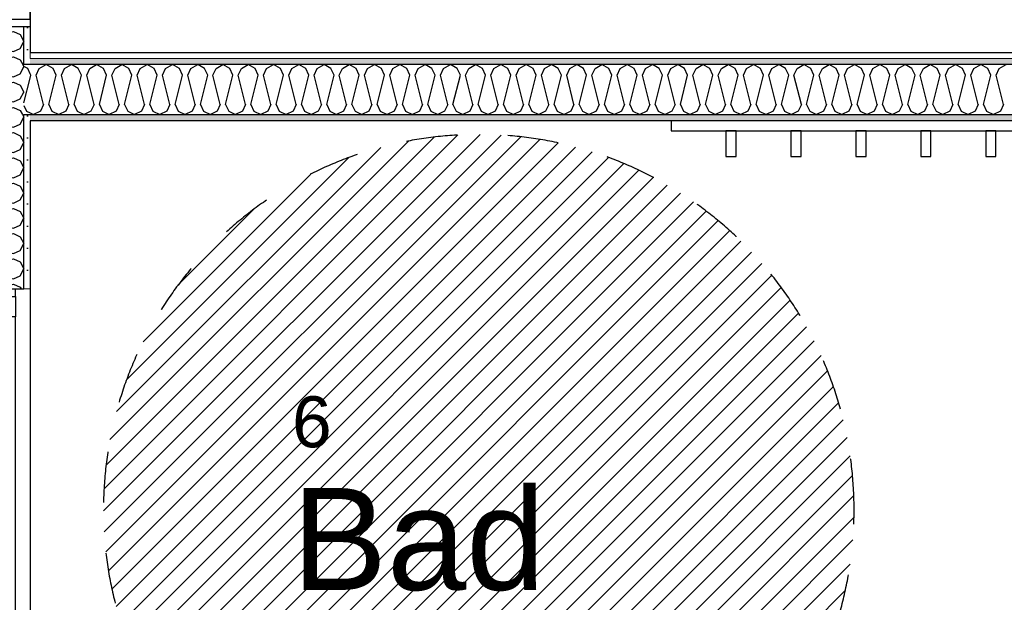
# Model space of a CAD drawing. Header units: millimetres. Extents: x -3836 to 10135, y -3581 to 11389.
# Tile 29 of 47: x 4385 to 6317, y 4328 to 5471. Entities that reach past the tile are written whole.
import ezdxf
from ezdxf.enums import TextEntityAlignment as Align

# ---------------------------------------------------------------- set-up
doc = ezdxf.new("R2010")
doc.units = ezdxf.units.MM
doc.header["$LTSCALE"] = 0.5
doc.header["$MEASUREMENT"] = 0
doc.linetypes.add('PLINE', pattern=[0])
doc.linetypes.add('Stipling', pattern=[400, 200, -200])
doc.layers.add('236- Innvendig kledning og overflate(Nye konstruksjoner)', color=7, linetype='Continuous', lineweight=0)
for name, color, linetype in [('242- Ikke-bærende innervegger (Skravur)(Nye konstruksjoner)', 7, 'Continuous'), ('242- Ikke-bærende innervegger(Nye konstruksjoner)', 7, 'Continuous'), ('244- Vinduer_ dører_ foldevegger(Nye konstruksjoner)', 7, 'Continuous'), ('68-- Inventar (løst)(Nye konstruksjoner)', 7, 'Continuous'), ('862- M___Nettoareal(Nye konstruksjoner)', 7, 'Continuous'), ('862- M___Nettoareal(Polylinje)(Nye konstruksjoner)', 7, 'Continuous'), ('862- M___Nettoareal(Tekst)(Nye konstruksjoner)', 7, 'Continuous')]:
    doc.layers.add(name, color=color, linetype=linetype)
doc.styles.add('GENERATED_STYLE_1', font='arial.ttf')
pattern_1 = [(0, (0, 0), (0, 43.30127), [0, -25]), (0, (12.5, 21.65), (0, 43.30127), [0, -25])]

# ---------------------------------------------------------------- blocks, each defined once
blk = doc.blocks.new('Bad_6_2', base_point=(5163.5, 4440.6))
at = {"layer": '862- M___Nettoareal(Polylinje)(Nye konstruksjoner)', "linetype": 'PLINE', "flags": 128}
blk.add_lwpolyline([(7528.7, 3483), (7532.5, 5273), (4405.4, 5273), (4405.4, 3483)], close=True, dxfattribs=at)
at = {"layer": '862- M___Nettoareal(Tekst)(Nye konstruksjoner)', "style": 'GENERATED_STYLE_1'}
for tag, height, p in [('DUMMY_862', 100, (4995.8, 4754.9)), ('DUMMY_861', 100, (4919.5, 4732)), ('DUMMY_863', 200, (5407.5, 4597.7)), ('ROOM_NAME', 200, (4919.5, 4552)), ('DUMMY_864', 100, (4919.5, 4283.5))]:
    blk.add_attdef(tag, text='', height=height, dxfattribs=at).set_placement(p, align=Align.TOP_LEFT)
blk = doc.blocks.new('Soverom_3_6', base_point=(5938.9, 6191.4))
at = {"layer": '862- M___Nettoareal(Polylinje)(Nye konstruksjoner)', "linetype": 'PLINE', "flags": 128}
blk.add_lwpolyline([(4641.9, 8929.6), (4641.9, 6731), (4405.4, 6731), (4405.4, 5407), (7532.8, 5407), (7540.4, 8929.6)], close=True, dxfattribs=at)
at = {"layer": '862- M___Nettoareal(Tekst)(Nye konstruksjoner)', "insert": (5390.1, 6009.9), "char_height": 100, "attachment_point": 1, "style": 'GENERATED_STYLE_1'}
blk.add_mtext('\\A1;{\\pql;\\pt0,50;\\fArial|b0|i0|c0|p0;\\W1.000000;10,5\\fArial|b0|i0|c0|p0;\\W1.000000;\\A1{\\H.66x;\\S^  ;}\\fArial|b0|i0|c0|p0;\\W1.000000; m\\fArial|b0|i0|c0|p0;\\W1.000000;\\A1{\\H.66x;\\S2^  ;}}', dxfattribs=at)
at = {"layer": '862- M___Nettoareal(Tekst)(Nye konstruksjoner)', "style": 'GENERATED_STYLE_1'}
for tag, height, p in [('DUMMY_862', 100, (5466.4, 6505.7)), ('DUMMY_861', 100, (5390.1, 6482.8)), ('DUMMY_863', 200, (6487.6, 6348.5)), ('ROOM_NAME', 200, (5390.1, 6302.8)), ('DUMMY_864', 100, (5390.1, 6034.2))]:
    blk.add_attdef(tag, text='', height=height, dxfattribs=at).set_placement(p, align=Align.TOP_LEFT)
blk = doc.blocks.new('*X73')
at = {"layer": '242- Ikke-bærende innervegger (Skravur)(Nye konstruksjoner)', "linetype": 'PLINE'}
for p, q in [((4315.1, 5284.9), (4314.9, 5285)), ((4315.1, 5284.9), (4315.5, 5285)), ((4385.9, 5266.1), (4393.4, 5279.7)), ((4390.5, 5285), (4393.4, 5279.7)), ((4301.9, 5268.4), (4295.4, 5254.9)), ((4315.1, 5274.5), (4301.9, 5268.4)), ((4315.1, 5274.5), (4372.6, 5260.1)), ((4372.6, 5260.1), (4385.9, 5266.1)), ((4301.9, 5241.3), (4295.4, 5254.9)), ((4315.1, 5235.3), (4301.9, 5241.3)), ((4315.1, 5235.3), (4372.6, 5249.7)), ((4372.6, 5249.7), (4385.9, 5243.6)), ((4385.9, 5243.6), (4393.4, 5230.1)), ((4301.9, 5218.8), (4295.4, 5205.3)), ((4315.1, 5224.9), (4301.9, 5218.8)), ((4315.1, 5224.9), (4372.6, 5210.5)), ((4385.9, 5216.5), (4393.4, 5230.1)), ((4301.9, 5191.8), (4295.4, 5205.3)), ((4315.1, 5185.7), (4372.6, 5200.1)), ((4372.6, 5210.5), (4385.9, 5216.5)), ((4372.6, 5200.1), (4385.9, 5194)), ((4315.1, 5185.7), (4301.9, 5191.8)), ((4385.9, 5194), (4393.4, 5180.5)), ((4385.9, 5167), (4393.4, 5180.5)), ((4301.9, 5169.3), (4295.4, 5155.7)), ((4315.1, 5175.3), (4301.9, 5169.3)), ((4315.1, 5175.3), (4372.6, 5160.9)), ((4372.6, 5160.9), (4385.9, 5167)), ((4301.9, 5142.2), (4295.4, 5155.7)), ((4315.1, 5136.1), (4301.9, 5142.2)), ((4315.1, 5136.1), (4372.6, 5150.5)), ((4372.6, 5150.5), (4385.9, 5144.5)), ((4385.9, 5144.5), (4393.4, 5130.9)), ((4315.1, 5125.7), (4301.9, 5119.7)), ((4315.1, 5125.7), (4372.6, 5111.4)), ((4385.9, 5117.4), (4393.4, 5130.9)), ((4301.9, 5119.7), (4295.4, 5106.1)), ((4301.9, 5092.6), (4295.4, 5106.1)), ((4372.6, 5111.4), (4385.9, 5117.4)), ((4315.1, 5086.6), (4301.9, 5092.6)), ((4315.1, 5086.6), (4372.6, 5100.9)), ((4372.6, 5100.9), (4385.9, 5094.9)), ((4385.9, 5094.9), (4393.4, 5081.4)), ((4301.9, 5070.1), (4295.4, 5056.6)), ((4315.1, 5076.2), (4301.9, 5070.1)), ((4315.1, 5076.2), (4372.6, 5061.8)), ((4372.6, 5061.8), (4385.9, 5067.8)), ((4385.9, 5067.8), (4393.4, 5081.4)), ((4301.9, 5043), (4295.4, 5056.6)), ((4315.1, 5037), (4372.6, 5051.4)), ((4372.6, 5051.4), (4385.9, 5045.3)), ((4385.9, 5045.3), (4393.4, 5031.8)), ((4315.1, 5037), (4301.9, 5043)), ((4315.1, 5026.6), (4301.9, 5020.5)), ((4315.1, 5026.6), (4372.6, 5012.2)), ((4385.9, 5018.2), (4393.4, 5031.8)), ((4301.9, 5020.5), (4295.4, 5007)), ((4301.9, 4993.5), (4295.4, 5007)), ((4372.6, 5012.2), (4385.9, 5018.2)), ((4315.1, 4987.4), (4301.9, 4993.5)), ((4315.1, 4987.4), (4372.6, 5001.8)), ((4372.6, 5001.8), (4385.9, 4995.8)), ((4385.9, 4995.8), (4393.4, 4982.2)), ((4301.9, 4971), (4295.4, 4957.4)), ((4315.1, 4977), (4301.9, 4971)), ((4315.1, 4977), (4372.6, 4962.6)), ((4372.6, 4962.6), (4385.9, 4968.7)), ((4385.9, 4968.7), (4393.4, 4982.2)), ((4301.9, 4943.9), (4295.4, 4957.4)), ((4335.6, 4943), (4372.6, 4952.2)), ((4372.6, 4952.2), (4385.9, 4946.2)), ((4303.9, 4943), (4301.9, 4943.9)), ((4385.9, 4946.2), (4387.7, 4943))]:
    blk.add_line(p, q, dxfattribs=at)
blk = doc.blocks.new('*X75')
at = {"layer": '242- Ikke-bærende innervegger (Skravur)(Nye konstruksjoner)', "linetype": 'PLINE'}
for p, q in [((4315.1, 5373.6), (4301.9, 5367.6)), ((4315.1, 5373.6), (4372.6, 5359.2)), ((4385.9, 5365.3), (4393.4, 5378.8)), ((4391.1, 5383), (4393.4, 5378.8)), ((4301.9, 5367.6), (4295.4, 5354)), ((4301.9, 5340.5), (4295.4, 5354)), ((4372.6, 5359.2), (4385.9, 5365.3)), ((4315.1, 5334.4), (4301.9, 5340.5)), ((4315.1, 5334.4), (4372.6, 5348.8)), ((4372.6, 5348.8), (4385.9, 5342.8)), ((4385.9, 5342.8), (4393.4, 5329.2)), ((4301.9, 5318), (4295.4, 5304.4)), ((4315.1, 5324), (4301.9, 5318)), ((4315.1, 5324), (4372.6, 5309.7)), ((4372.6, 5309.7), (4385.9, 5315.7)), ((4385.9, 5315.7), (4393.4, 5329.2)), ((4301.9, 5290.9), (4295.4, 5304.4)), ((4315.5, 5285), (4372.6, 5299.2)), ((4372.6, 5299.2), (4385.9, 5293.2)), ((4314.9, 5285), (4301.9, 5290.9)), ((4385.9, 5293.2), (4390.5, 5285))]:
    blk.add_line(p, q, dxfattribs=at)
blk = doc.blocks.new('*X76')
at = {"layer": '242- Ikke-bærende innervegger (Skravur)(Nye konstruksjoner)', "linetype": 'PLINE'}
for p, q in [((4297.2, 5457), (4295.4, 5453.2)), ((4301.9, 5439.6), (4295.4, 5453.2)), ((4315.1, 5433.6), (4301.9, 5439.6)), ((4315.1, 5433.6), (4372.6, 5448)), ((4372.6, 5448), (4385.9, 5441.9)), ((4385.9, 5441.9), (4393.4, 5428.4)), ((4301.9, 5417.1), (4295.4, 5403.6)), ((4315.1, 5423.2), (4301.9, 5417.1)), ((4315.1, 5423.2), (4372.6, 5408.8)), ((4372.6, 5408.8), (4385.9, 5414.8)), ((4385.9, 5414.8), (4393.4, 5428.4)), ((4301.9, 5390.1), (4295.4, 5403.6)), ((4315.1, 5384), (4372.6, 5398.4)), ((4372.6, 5398.4), (4385.9, 5392.3)), ((4385.9, 5392.3), (4391.1, 5383)), ((4315.1, 5384), (4301.9, 5390.1))]:
    blk.add_line(p, q, dxfattribs=at)
blk = doc.blocks.new('Dør[3]')
at = {"layer": '236- Innvendig kledning og overflate(Nye konstruksjoner)', "linetype": 'PLINE'}
for p, q in [((4295.4, 6377), (4283.4, 6377)), ((4405.4, 6377), (4393.4, 6377)), ((4405.4, 6377), (4393.4, 6377)), ((4295.4, 5457), (4283.4, 5457)), ((4405.4, 5457), (4393.4, 5457)), ((4405.4, 5457), (4393.4, 5457))]:
    blk.add_line(p, q, dxfattribs=at)
at = {"layer": '244- Vinduer_ dører_ foldevegger(Nye konstruksjoner)', "linetype": 'PLINE'}
for p, q in [((4283.4, 6377), (4283.4, 5457)), ((4312.4, 6377), (4295.4, 6377)), ((4312.4, 6362), (4312.4, 6377)), ((4405.4, 6377), (4312.4, 6377)), ((4393.4, 6377), (4312.4, 6377)), ((4393.4, 6377), (4312.4, 6377)), ((4405.4, 6377), (4405.4, 5457)), ((4405.4, 6362), (4405.4, 6377)), ((4312.4, 6362), (4312.4, 6322)), ((4405.4, 6362), (4312.4, 6362)), ((4405.4, 6322), (4405.4, 6362)), ((4312.4, 5512), (4312.4, 6322)), ((4312.4, 6322), (4405.4, 6322)), ((4405.4, 6322), (4405.4, 5512)), ((4405.4, 5512), (4405.4, 6322)), ((4405.4, 5512), (4312.4, 5512)), ((4312.4, 5512), (4312.4, 5472)), ((4405.4, 5512), (5215.4, 5512)), ((4405.4, 5472), (4405.4, 5512)), ((4312.4, 5472), (4312.4, 5457)), ((4312.4, 5472), (4405.4, 5472)), ((4405.4, 5472), (4405.4, 5457)), ((4312.4, 5457), (4295.4, 5457)), ((4405.4, 5457), (4312.4, 5457)), ((4393.4, 5457), (4312.4, 5457)), ((4393.4, 5457), (4312.4, 5457))]:
    blk.add_line(p, q, dxfattribs=at)
blk.add_arc((4405.4, 5512), 810, 0, 90, dxfattribs=at)
blk = doc.blocks.new('Dør[4]')
at = {"layer": '236- Innvendig kledning og overflate(Nye konstruksjoner)', "linetype": 'PLINE'}
for p, q in [((4283.4, 4943), (4295.4, 4943)), ((4283.4, 4943), (4295.4, 4943)), ((4393.4, 4943), (4405.4, 4943)), ((4283.4, 4023), (4295.4, 4023)), ((4283.4, 4023), (4295.4, 4023)), ((4393.4, 4023), (4405.4, 4023))]:
    blk.add_line(p, q, dxfattribs=at)
at = {"layer": '244- Vinduer_ dører_ foldevegger(Nye konstruksjoner)', "linetype": 'PLINE'}
for p, q in [((4283.4, 4943), (4283.4, 4023)), ((4283.4, 4928), (4283.4, 4943)), ((4283.4, 4943), (4376.4, 4943)), ((4283.4, 4888), (4283.4, 4928)), ((4283.4, 4928), (4376.4, 4928)), ((4295.4, 4943), (4376.4, 4943)), ((4295.4, 4943), (4376.4, 4943)), ((4376.4, 4928), (4376.4, 4943)), ((4376.4, 4943), (4393.4, 4943)), ((4376.4, 4928), (4376.4, 4888)), ((4405.4, 4943), (4405.4, 4023)), ((4283.4, 4888), (4283.4, 4078)), ((4376.4, 4888), (4283.4, 4888)), ((4283.4, 4078), (4283.4, 4888)), ((4376.4, 4078), (4376.4, 4888)), ((4283.4, 4078), (3473.4, 4078)), ((4283.4, 4038), (4283.4, 4078)), ((4283.4, 4078), (4376.4, 4078)), ((4376.4, 4078), (4376.4, 4038)), ((4283.4, 4038), (4283.4, 4023)), ((4376.4, 4038), (4283.4, 4038)), ((4283.4, 4023), (4376.4, 4023)), ((4295.4, 4023), (4376.4, 4023)), ((4295.4, 4023), (4376.4, 4023)), ((4376.4, 4038), (4376.4, 4023)), ((4376.4, 4023), (4393.4, 4023))]:
    blk.add_line(p, q, dxfattribs=at)
blk.add_arc((4283.4, 4078), 810, 90, 180, dxfattribs=at)
blk = doc.blocks.new('*X96')
at = {"layer": '242- Ikke-bærende innervegger (Skravur)(Nye konstruksjoner)', "linetype": 'PLINE'}
for p, q in [((4400.9, 5375.4), (4393.4, 5379.5)), ((4405.4, 5365.3), (4400.9, 5375.4)), ((4393.4, 5308.3), (4405.4, 5356.3)), ((4393.4, 5302.6), (4398.6, 5291.4)), ((4398.6, 5291.4), (4405.4, 5288.1))]:
    blk.add_line(p, q, dxfattribs=at)
blk = doc.blocks.new('*X98')
at = {"layer": '242- Ikke-bærende innervegger (Skravur)(Nye konstruksjoner)', "linetype": 'PLINE'}
for p, q in [((4417.3, 5362.1), (4423.4, 5375.4)), ((4423.4, 5375.4), (4436.9, 5383)), ((4450.4, 5375.4), (4436.9, 5383)), ((4456.5, 5362.1), (4450.4, 5375.4)), ((4466.9, 5362.1), (4472.9, 5375.4)), ((4472.9, 5375.4), (4486.5, 5383)), ((4500, 5375.4), (4486.5, 5383)), ((4506.1, 5362.1), (4500, 5375.4)), ((4516.5, 5362.1), (4522.5, 5375.4)), ((4522.5, 5375.4), (4536, 5383)), ((4549.6, 5375.4), (4536, 5383)), ((4555.6, 5362.1), (4549.6, 5375.4)), ((4566, 5362.1), (4572.1, 5375.4)), ((4572.1, 5375.4), (4585.6, 5383)), ((4599.2, 5375.4), (4585.6, 5383)), ((4605.2, 5362.1), (4599.2, 5375.4)), ((4615.6, 5362.1), (4621.7, 5375.4)), ((4621.7, 5375.4), (4635.2, 5383)), ((4648.7, 5375.4), (4635.2, 5383)), ((4654.8, 5362.1), (4648.7, 5375.4)), ((4665.2, 5362.1), (4671.2, 5375.4)), ((4671.2, 5375.4), (4684.8, 5383)), ((4698.3, 5375.4), (4684.8, 5383)), ((4704.3, 5362.1), (4698.3, 5375.4)), ((4714.8, 5362.1), (4720.8, 5375.4)), ((4720.8, 5375.4), (4734.3, 5383)), ((4747.9, 5375.4), (4734.3, 5383)), ((4753.9, 5362.1), (4747.9, 5375.4)), ((4764.3, 5362.1), (4770.4, 5375.4)), ((4770.4, 5375.4), (4783.9, 5383)), ((4797.5, 5375.4), (4783.9, 5383)), ((4803.5, 5362.1), (4797.5, 5375.4)), ((4813.9, 5362.1), (4820, 5375.4)), ((4820, 5375.4), (4833.5, 5383)), ((4847, 5375.4), (4833.5, 5383)), ((4853.1, 5362.1), (4847, 5375.4)), ((4863.5, 5362.1), (4869.5, 5375.4)), ((4869.5, 5375.4), (4883.1, 5383)), ((4896.6, 5375.4), (4883.1, 5383)), ((4902.6, 5362.1), (4896.6, 5375.4)), ((4913.1, 5362.1), (4919.1, 5375.4)), ((4919.1, 5375.4), (4932.6, 5383)), ((4946.2, 5375.4), (4932.6, 5383)), ((4952.2, 5362.1), (4946.2, 5375.4)), ((4962.6, 5362.1), (4968.7, 5375.4)), ((4968.7, 5375.4), (4982.2, 5383)), ((4995.8, 5375.4), (4982.2, 5383)), ((5001.8, 5362.1), (4995.8, 5375.4)), ((5012.2, 5362.1), (5018.2, 5375.4)), ((5018.2, 5375.4), (5031.8, 5383)), ((5045.3, 5375.4), (5031.8, 5383)), ((5051.4, 5362.1), (5045.3, 5375.4)), ((5061.8, 5362.1), (5067.8, 5375.4)), ((5067.8, 5375.4), (5081.4, 5383)), ((5094.9, 5375.4), (5081.4, 5383)), ((5100.9, 5362.1), (5094.9, 5375.4)), ((5111.4, 5362.1), (5117.4, 5375.4)), ((5117.4, 5375.4), (5130.9, 5383)), ((5144.5, 5375.4), (5130.9, 5383)), ((5150.5, 5362.1), (5144.5, 5375.4)), ((5160.9, 5362.1), (5167, 5375.4)), ((5167, 5375.4), (5180.5, 5383)), ((5194, 5375.4), (5180.5, 5383)), ((5200.1, 5362.1), (5194, 5375.4)), ((5210.5, 5362.1), (5216.5, 5375.4)), ((5216.5, 5375.4), (5230.1, 5383)), ((5243.6, 5375.4), (5230.1, 5383)), ((5249.7, 5362.1), (5243.6, 5375.4)), ((5260.1, 5362.1), (5266.1, 5375.4)), ((5266.1, 5375.4), (5279.7, 5383)), ((5293.2, 5375.4), (5279.7, 5383)), ((5299.2, 5362.1), (5293.2, 5375.4)), ((5309.7, 5362.1), (5315.7, 5375.4)), ((5315.7, 5375.4), (5329.2, 5383)), ((5342.8, 5375.4), (5329.2, 5383)), ((5348.8, 5362.1), (5342.8, 5375.4)), ((5359.2, 5362.1), (5365.3, 5375.4)), ((5365.3, 5375.4), (5378.8, 5383)), ((5392.3, 5375.4), (5378.8, 5383)), ((5398.4, 5362.1), (5392.3, 5375.4)), ((5408.8, 5362.1), (5414.8, 5375.4)), ((5414.8, 5375.4), (5428.4, 5383)), ((5441.9, 5375.4), (5428.4, 5383)), ((5448, 5362.1), (5441.9, 5375.4)), ((5458.4, 5362.1), (5464.4, 5375.4)), ((5464.4, 5375.4), (5478, 5383)), ((5491.5, 5375.4), (5478, 5383)), ((5497.5, 5362.1), (5491.5, 5375.4)), ((5508, 5362.1), (5514, 5375.4)), ((5514, 5375.4), (5527.5, 5383)), ((5541.1, 5375.4), (5527.5, 5383)), ((5547.1, 5362.1), (5541.1, 5375.4)), ((5557.5, 5362.1), (5563.6, 5375.4)), ((5563.6, 5375.4), (5577.1, 5383)), ((5590.6, 5375.4), (5577.1, 5383)), ((5596.7, 5362.1), (5590.6, 5375.4)), ((5607.1, 5362.1), (5613.1, 5375.4)), ((5613.1, 5375.4), (5626.7, 5383)), ((5640.2, 5375.4), (5626.7, 5383)), ((5646.3, 5362.1), (5640.2, 5375.4)), ((5656.7, 5362.1), (5662.7, 5375.4)), ((5662.7, 5375.4), (5676.3, 5383)), ((5689.8, 5375.4), (5676.3, 5383)), ((5695.8, 5362.1), (5689.8, 5375.4)), ((5706.2, 5362.1), (5712.3, 5375.4)), ((5712.3, 5375.4), (5725.8, 5383)), ((5739.4, 5375.4), (5725.8, 5383)), ((5745.4, 5362.1), (5739.4, 5375.4)), ((5755.8, 5362.1), (5761.9, 5375.4)), ((5761.9, 5375.4), (5775.4, 5383)), ((5788.9, 5375.4), (5775.4, 5383)), ((5795, 5362.1), (5788.9, 5375.4)), ((5805.4, 5362.1), (5811.4, 5375.4)), ((5811.4, 5375.4), (5825, 5383)), ((5838.5, 5375.4), (5825, 5383)), ((5844.6, 5362.1), (5838.5, 5375.4)), ((5855, 5362.1), (5861, 5375.4)), ((5861, 5375.4), (5874.6, 5383)), ((5888.1, 5375.4), (5874.6, 5383)), ((5894.1, 5362.1), (5888.1, 5375.4)), ((5904.5, 5362.1), (5910.6, 5375.4)), ((5910.6, 5375.4), (5924.1, 5383)), ((5937.7, 5375.4), (5924.1, 5383)), ((5943.7, 5362.1), (5937.7, 5375.4)), ((5954.1, 5362.1), (5960.2, 5375.4)), ((5960.2, 5375.4), (5973.7, 5383)), ((5987.2, 5375.4), (5973.7, 5383)), ((5993.3, 5362.1), (5987.2, 5375.4)), ((6003.7, 5362.1), (6009.7, 5375.4)), ((6009.7, 5375.4), (6023.3, 5383)), ((6036.8, 5375.4), (6023.3, 5383)), ((6042.9, 5362.1), (6036.8, 5375.4)), ((6053.3, 5362.1), (6059.3, 5375.4)), ((6059.3, 5375.4), (6072.8, 5383)), ((6086.4, 5375.4), (6072.8, 5383)), ((6092.4, 5362.1), (6086.4, 5375.4)), ((6102.8, 5362.1), (6108.9, 5375.4)), ((6108.9, 5375.4), (6122.4, 5383)), ((6136, 5375.4), (6122.4, 5383)), ((6142, 5362.1), (6136, 5375.4)), ((6152.4, 5362.1), (6158.5, 5375.4)), ((6158.5, 5375.4), (6172, 5383)), ((6185.5, 5375.4), (6172, 5383)), ((6191.6, 5362.1), (6185.5, 5375.4)), ((6202, 5362.1), (6208, 5375.4)), ((6208, 5375.4), (6221.6, 5383)), ((6235.1, 5375.4), (6221.6, 5383)), ((6241.1, 5362.1), (6235.1, 5375.4)), ((6251.6, 5362.1), (6257.6, 5375.4)), ((6257.6, 5375.4), (6271.1, 5383)), ((6284.7, 5375.4), (6271.1, 5383)), ((6290.7, 5362.1), (6284.7, 5375.4)), ((6301.1, 5362.1), (6307.2, 5375.4)), ((6307.2, 5375.4), (6320.7, 5383)), ((4406.9, 5362.1), (4405.4, 5365.3)), ((4405.4, 5356.3), (4406.9, 5362.1)), ((4431.7, 5304.7), (4417.3, 5362.1)), ((4442.1, 5304.7), (4456.5, 5362.1)), ((4481.3, 5304.7), (4466.9, 5362.1)), ((4491.7, 5304.7), (4506.1, 5362.1)), ((4530.8, 5304.7), (4516.5, 5362.1)), ((4541.3, 5304.7), (4555.6, 5362.1)), ((4580.4, 5304.7), (4566, 5362.1)), ((4590.8, 5304.7), (4605.2, 5362.1)), ((4630, 5304.7), (4615.6, 5362.1)), ((4640.4, 5304.7), (4654.8, 5362.1)), ((4679.6, 5304.7), (4665.2, 5362.1)), ((4690, 5304.7), (4704.3, 5362.1)), ((4729.1, 5304.7), (4714.8, 5362.1)), ((4739.5, 5304.7), (4753.9, 5362.1)), ((4778.7, 5304.7), (4764.3, 5362.1)), ((4789.1, 5304.7), (4803.5, 5362.1)), ((4828.3, 5304.7), (4813.9, 5362.1)), ((4838.7, 5304.7), (4853.1, 5362.1)), ((4877.9, 5304.7), (4863.5, 5362.1)), ((4888.3, 5304.7), (4902.6, 5362.1)), ((4927.4, 5304.7), (4913.1, 5362.1)), ((4937.8, 5304.7), (4952.2, 5362.1)), ((4977, 5304.7), (4962.6, 5362.1)), ((4987.4, 5304.7), (5001.8, 5362.1)), ((5026.6, 5304.7), (5012.2, 5362.1)), ((5037, 5304.7), (5051.4, 5362.1)), ((5076.2, 5304.7), (5061.8, 5362.1)), ((5086.6, 5304.7), (5100.9, 5362.1)), ((5125.7, 5304.7), (5111.4, 5362.1)), ((5136.1, 5304.7), (5150.5, 5362.1)), ((5175.3, 5304.7), (5160.9, 5362.1)), ((5185.7, 5304.7), (5200.1, 5362.1)), ((5224.9, 5304.7), (5210.5, 5362.1)), ((5235.3, 5304.7), (5249.7, 5362.1)), ((5274.5, 5304.7), (5260.1, 5362.1)), ((5284.9, 5304.7), (5299.2, 5362.1)), ((5324, 5304.7), (5309.7, 5362.1)), ((5334.4, 5304.7), (5348.8, 5362.1)), ((5373.6, 5304.7), (5359.2, 5362.1)), ((5384, 5304.7), (5398.4, 5362.1)), ((5423.2, 5304.7), (5408.8, 5362.1)), ((5433.6, 5304.7), (5448, 5362.1)), ((5472.7, 5304.7), (5458.4, 5362.1)), ((5483.2, 5304.7), (5497.5, 5362.1)), ((5522.3, 5304.7), (5508, 5362.1)), ((5532.7, 5304.7), (5547.1, 5362.1)), ((5571.9, 5304.7), (5557.5, 5362.1)), ((5582.3, 5304.7), (5596.7, 5362.1)), ((5621.5, 5304.7), (5607.1, 5362.1)), ((5631.9, 5304.7), (5646.3, 5362.1)), ((5671, 5304.7), (5656.7, 5362.1)), ((5681.5, 5304.7), (5695.8, 5362.1)), ((5720.6, 5304.7), (5706.2, 5362.1)), ((5731, 5304.7), (5745.4, 5362.1)), ((5770.2, 5304.7), (5755.8, 5362.1)), ((5780.6, 5304.7), (5795, 5362.1)), ((5819.8, 5304.7), (5805.4, 5362.1)), ((5830.2, 5304.7), (5844.6, 5362.1)), ((5869.3, 5304.7), (5855, 5362.1)), ((5879.8, 5304.7), (5894.1, 5362.1)), ((5918.9, 5304.7), (5904.5, 5362.1)), ((5929.3, 5304.7), (5943.7, 5362.1)), ((5968.5, 5304.7), (5954.1, 5362.1)), ((5978.9, 5304.7), (5993.3, 5362.1)), ((6018.1, 5304.7), (6003.7, 5362.1)), ((6028.5, 5304.7), (6042.9, 5362.1)), ((6067.6, 5304.7), (6053.3, 5362.1)), ((6078.1, 5304.7), (6092.4, 5362.1)), ((6117.2, 5304.7), (6102.8, 5362.1)), ((6127.6, 5304.7), (6142, 5362.1)), ((6166.8, 5304.7), (6152.4, 5362.1)), ((6177.2, 5304.7), (6191.6, 5362.1)), ((6216.4, 5304.7), (6202, 5362.1)), ((6226.8, 5304.7), (6241.1, 5362.1)), ((6265.9, 5304.7), (6251.6, 5362.1)), ((6276.4, 5304.7), (6290.7, 5362.1)), ((6315.5, 5304.7), (6301.1, 5362.1)), ((4431.7, 5304.7), (4425.6, 5291.4)), ((4442.1, 5304.7), (4448.1, 5291.4)), ((4481.3, 5304.7), (4475.2, 5291.4)), ((4491.7, 5304.7), (4497.7, 5291.4)), ((4530.8, 5304.7), (4524.8, 5291.4)), ((4541.3, 5304.7), (4547.3, 5291.4)), ((4580.4, 5304.7), (4574.4, 5291.4)), ((4590.8, 5304.7), (4596.9, 5291.4)), ((4630, 5304.7), (4623.9, 5291.4)), ((4640.4, 5304.7), (4646.4, 5291.4)), ((4679.6, 5304.7), (4673.5, 5291.4)), ((4690, 5304.7), (4696, 5291.4)), ((4729.1, 5304.7), (4723.1, 5291.4)), ((4739.5, 5304.7), (4745.6, 5291.4)), ((4778.7, 5304.7), (4772.7, 5291.4)), ((4789.1, 5304.7), (4795.2, 5291.4)), ((4828.3, 5304.7), (4822.2, 5291.4)), ((4838.7, 5304.7), (4844.7, 5291.4)), ((4877.9, 5304.7), (4871.8, 5291.4)), ((4888.3, 5304.7), (4894.3, 5291.4)), ((4927.4, 5304.7), (4921.4, 5291.4)), ((4937.8, 5304.7), (4943.9, 5291.4)), ((4977, 5304.7), (4971, 5291.4)), ((4987.4, 5304.7), (4993.5, 5291.4)), ((5026.6, 5304.7), (5020.5, 5291.4)), ((5037, 5304.7), (5043, 5291.4)), ((5076.2, 5304.7), (5070.1, 5291.4)), ((5086.6, 5304.7), (5092.6, 5291.4)), ((5125.7, 5304.7), (5119.7, 5291.4)), ((5136.1, 5304.7), (5142.2, 5291.4)), ((5175.3, 5304.7), (5169.3, 5291.4)), ((5185.7, 5304.7), (5191.8, 5291.4)), ((5224.9, 5304.7), (5218.8, 5291.4)), ((5235.3, 5304.7), (5241.3, 5291.4)), ((5274.5, 5304.7), (5268.4, 5291.4)), ((5284.9, 5304.7), (5290.9, 5291.4)), ((5324, 5304.7), (5318, 5291.4)), ((5334.4, 5304.7), (5340.5, 5291.4)), ((5373.6, 5304.7), (5367.6, 5291.4)), ((5384, 5304.7), (5390.1, 5291.4)), ((5423.2, 5304.7), (5417.1, 5291.4)), ((5433.6, 5304.7), (5439.6, 5291.4)), ((5472.7, 5304.7), (5466.7, 5291.4)), ((5483.2, 5304.7), (5489.2, 5291.4)), ((5522.3, 5304.7), (5516.3, 5291.4)), ((5532.7, 5304.7), (5538.8, 5291.4)), ((5571.9, 5304.7), (5565.9, 5291.4)), ((5582.3, 5304.7), (5588.4, 5291.4)), ((5621.5, 5304.7), (5615.4, 5291.4)), ((5631.9, 5304.7), (5637.9, 5291.4)), ((5671, 5304.7), (5665, 5291.4)), ((5681.5, 5304.7), (5687.5, 5291.4)), ((5720.6, 5304.7), (5714.6, 5291.4)), ((5731, 5304.7), (5737.1, 5291.4)), ((5770.2, 5304.7), (5764.2, 5291.4)), ((5780.6, 5304.7), (5786.7, 5291.4)), ((5819.8, 5304.7), (5813.7, 5291.4)), ((5830.2, 5304.7), (5836.2, 5291.4)), ((5869.3, 5304.7), (5863.3, 5291.4)), ((5879.8, 5304.7), (5885.8, 5291.4)), ((5918.9, 5304.7), (5912.9, 5291.4)), ((5929.3, 5304.7), (5935.4, 5291.4)), ((5968.5, 5304.7), (5962.4, 5291.4)), ((5978.9, 5304.7), (5984.9, 5291.4)), ((6018.1, 5304.7), (6012, 5291.4)), ((6028.5, 5304.7), (6034.5, 5291.4)), ((6067.6, 5304.7), (6061.6, 5291.4)), ((6078.1, 5304.7), (6084.1, 5291.4)), ((6117.2, 5304.7), (6111.2, 5291.4)), ((6127.6, 5304.7), (6133.7, 5291.4)), ((6166.8, 5304.7), (6160.7, 5291.4)), ((6177.2, 5304.7), (6183.2, 5291.4)), ((6216.4, 5304.7), (6210.3, 5291.4)), ((6226.8, 5304.7), (6232.8, 5291.4)), ((6265.9, 5304.7), (6259.9, 5291.4)), ((6276.4, 5304.7), (6282.4, 5291.4)), ((6315.5, 5304.7), (6309.5, 5291.4)), ((4405.4, 5288.1), (4412.1, 5285)), ((4425.6, 5291.4), (4412.1, 5285)), ((4448.1, 5291.4), (4461.7, 5285)), ((4475.2, 5291.4), (4461.7, 5285)), ((4497.7, 5291.4), (4511.3, 5285)), ((4524.8, 5291.4), (4511.3, 5285)), ((4547.3, 5291.4), (4560.8, 5285)), ((4574.4, 5291.4), (4560.8, 5285)), ((4596.9, 5291.4), (4610.4, 5285)), ((4623.9, 5291.4), (4610.4, 5285)), ((4646.4, 5291.4), (4660, 5285)), ((4673.5, 5291.4), (4660, 5285)), ((4696, 5291.4), (4709.6, 5285)), ((4723.1, 5291.4), (4709.6, 5285)), ((4745.6, 5291.4), (4759.1, 5285)), ((4772.7, 5291.4), (4759.1, 5285)), ((4795.2, 5291.4), (4808.7, 5285)), ((4822.2, 5291.4), (4808.7, 5285)), ((4844.7, 5291.4), (4858.3, 5285)), ((4871.8, 5291.4), (4858.3, 5285)), ((4894.3, 5291.4), (4907.9, 5285)), ((4921.4, 5291.4), (4907.9, 5285)), ((4943.9, 5291.4), (4957.4, 5285)), ((4971, 5291.4), (4957.4, 5285)), ((4993.5, 5291.4), (5007, 5285)), ((5020.5, 5291.4), (5007, 5285)), ((5043, 5291.4), (5056.6, 5285)), ((5070.1, 5291.4), (5056.6, 5285)), ((5092.6, 5291.4), (5106.1, 5285)), ((5119.7, 5291.4), (5106.1, 5285)), ((5142.2, 5291.4), (5155.7, 5285)), ((5169.3, 5291.4), (5155.7, 5285)), ((5191.8, 5291.4), (5205.3, 5285)), ((5218.8, 5291.4), (5205.3, 5285)), ((5241.3, 5291.4), (5254.9, 5285)), ((5268.4, 5291.4), (5254.9, 5285)), ((5290.9, 5291.4), (5304.4, 5285)), ((5318, 5291.4), (5304.4, 5285)), ((5340.5, 5291.4), (5354, 5285)), ((5367.6, 5291.4), (5354, 5285)), ((5390.1, 5291.4), (5403.6, 5285)), ((5417.1, 5291.4), (5403.6, 5285)), ((5439.6, 5291.4), (5453.2, 5285)), ((5466.7, 5291.4), (5453.2, 5285)), ((5489.2, 5291.4), (5502.7, 5285)), ((5516.3, 5291.4), (5502.7, 5285)), ((5538.8, 5291.4), (5552.3, 5285)), ((5565.9, 5291.4), (5552.3, 5285)), ((5588.4, 5291.4), (5601.9, 5285)), ((5615.4, 5291.4), (5601.9, 5285)), ((5637.9, 5291.4), (5651.5, 5285)), ((5665, 5291.4), (5651.5, 5285)), ((5687.5, 5291.4), (5701, 5285)), ((5714.6, 5291.4), (5701, 5285)), ((5737.1, 5291.4), (5750.6, 5285)), ((5764.2, 5291.4), (5750.6, 5285)), ((5786.7, 5291.4), (5800.2, 5285)), ((5813.7, 5291.4), (5800.2, 5285)), ((5836.2, 5291.4), (5849.8, 5285)), ((5863.3, 5291.4), (5849.8, 5285)), ((5885.8, 5291.4), (5899.3, 5285)), ((5912.9, 5291.4), (5899.3, 5285)), ((5935.4, 5291.4), (5948.9, 5285)), ((5962.4, 5291.4), (5948.9, 5285)), ((5984.9, 5291.4), (5998.5, 5285)), ((6012, 5291.4), (5998.5, 5285)), ((6034.5, 5291.4), (6048.1, 5285)), ((6061.6, 5291.4), (6048.1, 5285)), ((6084.1, 5291.4), (6097.6, 5285)), ((6111.2, 5291.4), (6097.6, 5285)), ((6133.7, 5291.4), (6147.2, 5285)), ((6160.7, 5291.4), (6147.2, 5285)), ((6183.2, 5291.4), (6196.8, 5285)), ((6210.3, 5291.4), (6196.8, 5285)), ((6232.8, 5291.4), (6246.4, 5285)), ((6259.9, 5291.4), (6246.4, 5285)), ((6282.4, 5291.4), (6295.9, 5285)), ((6309.5, 5291.4), (6295.9, 5285))]:
    blk.add_line(p, q, dxfattribs=at)
blk = doc.blocks.new('Skilt handikap[39]', base_point=(4549.3, 3773))
at = {"layer": '862- M___Nettoareal(Nye konstruksjoner)', "linetype": 'Continuous'}
h = blk.add_hatch(dxfattribs=at)
h.set_pattern_fill('Skrålinjer_1', color=256, style=0, pattern_type=2)
h.set_pattern_definition([(45, (0, 0), (-21.2132, 21.2132), [])])
h.paths.add_polyline_path([(6022.4, 4509.5, 1), (4549.3, 4509.5, 1)])
at = {"layer": '862- M___Nettoareal(Nye konstruksjoner)', "linetype": 'Stipling', "flags": 128}
blk.add_lwpolyline([(6022.4, 4509.5, 1), (4549.3, 4509.5, 1)], format="xyb", close=True, dxfattribs=at)
blk = doc.blocks.new('Knagger[42]', base_point=(6163.3, 5273))
at = {"layer": '68-- Inventar (løst)(Nye konstruksjoner)', "linetype": 'PLINE', "flags": 128}
for points in [[(5663.3, 5253), (6663.3, 5253), (6663.3, 5273), (5663.3, 5273)], [(5790.8, 5203), (5790.8, 5253), (5770.8, 5253), (5770.8, 5203)], [(5918.3, 5203), (5918.3, 5253), (5898.3, 5253), (5898.3, 5203)], [(6045.8, 5203), (6045.8, 5253), (6025.8, 5253), (6025.8, 5203)], [(6173.3, 5203), (6173.3, 5253), (6153.3, 5253), (6153.3, 5203)], [(6300.8, 5203), (6300.8, 5253), (6280.8, 5253), (6280.8, 5203)], [(6428.3, 5203), (6428.3, 5253), (6408.3, 5253), (6408.3, 5203)], [(6555.8, 5203), (6555.8, 5253), (6535.8, 5253), (6535.8, 5203)]]:
    blk.add_lwpolyline(points, close=True, dxfattribs=at)

msp = doc.modelspace()

# ---------------------------------------------------------------- hatches: boundary and pattern name
at = {"layer": '242- Ikke-bærende innervegger (Skravur)(Nye konstruksjoner)', "linetype": 'Continuous'}
h = msp.add_hatch(dxfattribs=at)
h.set_pattern_fill('Prikker_tett', color=256, style=0, pattern_type=2)
h.set_pattern_definition(pattern_1)
h.paths.add_polyline_path([(4393.4, 5457), (4393.4, 5395), (4405.4, 5395), (4405.4, 5457)])
h = msp.add_hatch(dxfattribs=at)
h.set_pattern_fill('Prikker_tett', color=256, style=0, pattern_type=2)
h.set_pattern_definition(pattern_1)
h.paths.add_polyline_path([(4393.4, 5395), (4393.4, 5383), (4405.4, 5383), (4405.4, 5395)])
h = msp.add_hatch(dxfattribs=at)
h.set_pattern_fill('Prikker_tett', color=256, style=0, pattern_type=2)
h.set_pattern_definition(pattern_1)
h.paths.add_polyline_path([(7532.8, 5395), (4405.4, 5395), (4405.4, 5383), (7532.8, 5383)])
h = msp.add_hatch(dxfattribs=at)
h.set_pattern_fill('Prikker_tett', color=256, style=0, pattern_type=2)
h.set_pattern_definition(pattern_1)
h.paths.add_polyline_path([(4393.4, 5285), (4393.4, 5273), (4405.4, 5273), (4405.4, 5285)])
h = msp.add_hatch(dxfattribs=at)
h.set_pattern_fill('Prikker_tett', color=256, style=0, pattern_type=2)
h.set_pattern_definition(pattern_1)
h.paths.add_polyline_path([(4405.4, 5273), (7532.5, 5273), (7532.5, 5285), (4405.4, 5285)])
h = msp.add_hatch(dxfattribs=at)
h.set_pattern_fill('Prikker_tett', color=256, style=0, pattern_type=2)
h.set_pattern_definition(pattern_1)
h.paths.add_polyline_path([(4405.4, 5273), (4393.4, 5273), (4393.4, 4943), (4405.4, 4943)])

# ---------------------------------------------------------------- linework, layer by layer
at = {"layer": '236- Innvendig kledning og overflate(Nye konstruksjoner)', "linetype": 'PLINE'}
for p, q in [((4405.4, 5457), (4393.4, 5457)), ((4393.4, 4943), (4405.4, 4943))]:
    msp.add_line(p, q, dxfattribs=at)
at = {"layer": '236- Innvendig kledning og overflate(Nye konstruksjoner)', "linetype": 'PLINE', "flags": 128}
for points in [[(4405.4, 5395), (4405.4, 5457)], [(7532.8, 5395), (4405.4, 5395)], [(4405.4, 4943), (4405.4, 5273)], [(4405.4, 5273), (7532.5, 5273)]]:
    msp.add_lwpolyline(points, dxfattribs=at)
at = {"layer": '242- Ikke-bærende innervegger(Nye konstruksjoner)', "linetype": 'PLINE'}
for p, q in [((4393.4, 5457), (4312.4, 5457)), ((4393.4, 5383), (4393.4, 5457)), ((4405.4, 5383), (4393.4, 5383)), ((4405.4, 5383), (4393.4, 5383)), ((7532.8, 5383), (4405.4, 5383)), ((4393.4, 5285), (4405.4, 5285)), ((4393.4, 4943), (4393.4, 5285)), ((4393.4, 5285), (4405.4, 5285)), ((4405.4, 5285), (7532.5, 5285)), ((4376.4, 4943), (4393.4, 4943))]:
    msp.add_line(p, q, dxfattribs=at)

# ---------------------------------------------------------------- block references
at = {"layer": '242- Ikke-bærende innervegger(Nye konstruksjoner)'}
for name in ['*X76', '*X75', '*X96', '*X98', '*X73']:
    msp.add_blockref(name, (0, 0), dxfattribs=at)
at = {"layer": '244- Vinduer_ dører_ foldevegger(Nye konstruksjoner)', "linetype": 'PLINE'}
for name in ['Dør[3]', 'Dør[4]']:
    msp.add_blockref(name, (0, 0), dxfattribs=at)
at = {"layer": '68-- Inventar (løst)(Nye konstruksjoner)', "linetype": 'PLINE'}
msp.add_blockref('Knagger[42]', (6163.3, 5273), dxfattribs=at)
at = {"layer": '862- M___Nettoareal(Nye konstruksjoner)', "linetype": 'Continuous'}
msp.add_blockref('Soverom_3_6', (5938.9, 6191.4), dxfattribs=at)
ref = msp.add_blockref('Bad_6_2', (5163.5, 4440.6), dxfattribs=at)
ref.add_attrib('ROOM_NAME', 'Bad', dxfattribs={"layer": '862- M___Nettoareal(Tekst)(Nye konstruksjoner)', "color": 7, "height": 200, "style": 'GENERATED_STYLE_1'}).set_placement((4919.5, 4552), align=Align.TOP_LEFT)
ref.add_attrib('DUMMY_861', '6', dxfattribs={"layer": '862- M___Nettoareal(Tekst)(Nye konstruksjoner)', "color": 7, "height": 100, "style": 'GENERATED_STYLE_1'}).set_placement((4919.5, 4732), align=Align.TOP_LEFT)
at = {"layer": '862- M___Nettoareal(Nye konstruksjoner)', "linetype": 'Stipling'}
msp.add_blockref('Skilt handikap[39]', (4549.3, 3773), dxfattribs=at)

doc.saveas('drawing.dxf')
